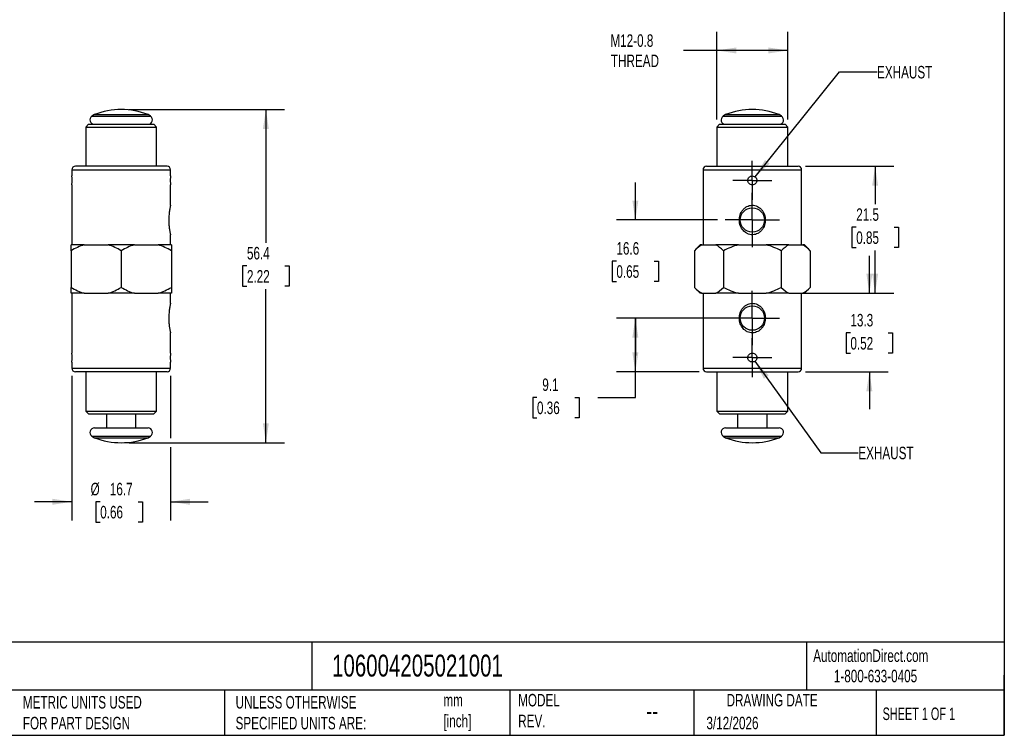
# Model space of a CAD drawing. Header units: millimetres. Extents: x 6 to 273, y 6 to 210.
# Tile 2 of 3: x 106 to 273, y 6 to 127. Entities that reach past the tile are written whole.
import ezdxf

# ---------------------------------------------------------------- set-up
doc = ezdxf.new("R2010")
doc.units = ezdxf.units.MM
doc.linetypes.add('SLD-Center', pattern=[19.05, 15.24, -1.27, 1.27, -1.27])
doc.linetypes.add('SLD-Solid', pattern=[0])
doc.layers.add('CENTER', color=40, linetype='SLD-Center')
doc.layers.add('DIMENSIONS', color=140, linetype='SLD-Solid', lineweight=25)
doc.layers.add('TEXT', color=140, linetype='SLD-Solid', lineweight=25)
doc.styles.add('SLDTEXTSTYLE0', font='TXT', dxfattribs={"width": 0.7})
doc.styles.add('SLDTEXTSTYLE1', font='TXT', dxfattribs={"width": 0.65})
doc.dimstyles.new('SLDDIMSTYLE0', dxfattribs={"dimtxt": 2.158008, "dimasz": 3.302, "dimexe": 0, "dimexo": 0.0625, "dimgap": 0.539502, "dimtad": 0, "dimtih": 1, "dimtoh": 1, "dimdec": 1, "dimrnd": 1e-09, "dimzin": 12, "dimdsep": 46, "dimtxsty": 'SLDTEXTSTYLE0', "dimsah": 1, "dimcen": 0.09, "dimadec": 0, "dimazin": 3, "dimtfac": 1, "dimtdec": 1, "dimtofl": 0, "dimtmove": 0, "dimatfit": 3, "dimfxl": 0, "dimfrac": 2, "dimtolj": 1, "dimtzin": 12, "dimarcsym": 0})
doc.dimstyles.new('SLDDIMSTYLE1', dxfattribs={"dimtxt": 2.158008, "dimasz": 3.302, "dimexe": 0, "dimexo": 0.0625, "dimgap": 0.539502, "dimtad": 0, "dimtih": 1, "dimtoh": 1, "dimdec": 1, "dimrnd": 1e-09, "dimzin": 12, "dimdsep": 46, "dimtxsty": 'SLDTEXTSTYLE0', "dimsah": 1, "dimcen": 0.09, "dimadec": 0, "dimazin": 3, "dimtfac": 1, "dimtdec": 1, "dimtmove": 0, "dimatfit": 0, "dimfxl": 0, "dimfrac": 2, "dimtolj": 1, "dimtzin": 12, "dimarcsym": 0})
doc.dimstyles.new('SLDDIMSTYLE2', dxfattribs={"dimtxt": 2.158008, "dimasz": 3.302, "dimexe": 0, "dimexo": 0.0625, "dimgap": 0.539502, "dimtad": 0, "dimtih": 1, "dimtoh": 1, "dimdec": 1, "dimrnd": 1e-09, "dimzin": 12, "dimdsep": 46, "dimtxsty": 'SLDTEXTSTYLE0', "dimsah": 1, "dimcen": 0, "dimadec": 0, "dimazin": 3, "dimtfac": 1, "dimtdec": 1, "dimtofl": 0, "dimtmove": 0, "dimatfit": 3, "dimfxl": 0, "dimfrac": 2, "dimtolj": 1, "dimtzin": 12, "dimarcsym": 0})

# ---------------------------------------------------------------- blocks, each defined once
blk = doc.blocks.new('_D')
at = {"layer": 'DIMENSIONS'}
for p, q in [((124.78, 112.28), (151.18, 112.28)), ((148.01, 112.28), (148.01, 89.72)), ((144.8, 85.8), (144.07, 85.8)), ((144.07, 85.8), (144.07, 82.37)), ((151.21, 85.8), (151.94, 85.8)), ((151.94, 85.8), (151.94, 82.37)), ((144.07, 82.37), (144.8, 82.37)), ((148.01, 55.88), (148.01, 81.89)), ((151.94, 82.37), (151.21, 82.37)), ((124.78, 55.88), (151.18, 55.88))]:
    blk.add_line(p, q, dxfattribs=at)
for points in [[(148.01, 112.28), (147.5, 108.98), (148.51, 108.98)], [(148.01, 55.88), (148.51, 59.18), (147.5, 59.18)]]:
    blk.add_solid(points, dxfattribs=at)
at = {"layer": 'DIMENSIONS', "char_height": 2.117, "attachment_point": 1, "style": 'SLDTEXTSTYLE0'}
for s, insert in [('56.4', (144.8, 89.02)), ('2.22', (144.8, 85.1))]:
    blk.add_mtext(s, dxfattribs=dict(at, insert=insert))
blk = doc.blocks.new('_D_1')
at = {"layer": 'DIMENSIONS'}
for p, q in [((115.16, 67.21), (115.16, 42.7)), ((131.86, 67.21), (131.86, 56.64)), ((131.86, 55.12), (131.86, 42.7)), ((115.16, 45.88), (108.81, 45.88)), ((119.95, 45.88), (119.23, 45.88)), ((119.23, 45.88), (119.23, 42.45)), ((126.36, 45.88), (127.09, 45.88)), ((127.09, 45.88), (127.09, 42.45)), ((131.86, 45.88), (138.21, 45.88)), ((119.23, 42.45), (119.95, 42.45)), ((127.09, 42.45), (126.36, 42.45))]:
    blk.add_line(p, q, dxfattribs=at)
for points in [[(115.16, 45.88), (111.85, 46.39), (111.85, 45.37)], [(131.86, 45.88), (135.16, 45.37), (135.16, 46.39)]]:
    blk.add_solid(points, dxfattribs=at)
at = {"layer": 'DIMENSIONS', "char_height": 2.117, "attachment_point": 1, "style": 'SLDTEXTSTYLE0'}
for s, insert in [('%%c', (118.32, 49.09)), ('16.7', (121.58, 49.09)), ('0.66', (119.95, 45.18))]:
    blk.add_mtext(s, dxfattribs=dict(at, insert=insert))
blk = doc.blocks.new('_D_2')
at = {"layer": 'DIMENSIONS'}
for p, q in [((229.11, 76.98), (207.39, 76.98)), ((210.57, 67.88), (210.57, 76.98)), ((221.36, 67.88), (207.39, 67.88)), ((210.57, 63.54), (210.57, 67.88)), ((193.91, 63.54), (193.19, 63.54)), ((193.19, 63.54), (193.19, 60.11)), ((200.33, 63.54), (201.05, 63.54)), ((201.05, 63.54), (201.05, 60.11)), ((204.22, 63.54), (210.57, 63.54)), ((193.19, 60.11), (193.91, 60.11)), ((201.05, 60.11), (200.33, 60.11))]:
    blk.add_line(p, q, dxfattribs=at)
for points in [[(210.57, 76.98), (210.06, 73.68), (211.08, 73.68)], [(210.57, 67.88), (211.08, 71.18), (210.06, 71.18)]]:
    blk.add_solid(points, dxfattribs=at)
at = {"layer": 'DIMENSIONS', "char_height": 2.117, "attachment_point": 1, "style": 'SLDTEXTSTYLE0'}
for s, insert in [('9.1', (194.81, 66.75)), ('0.36', (193.91, 62.84))]:
    blk.add_mtext(s, dxfattribs=dict(at, insert=insert))
blk = doc.blocks.new('_D_3')
at = {"layer": 'DIMENSIONS'}
for p, q in [((210.57, 93.58), (210.57, 99.93)), ((224.51, 93.58), (207.39, 93.58)), ((207.36, 86.61), (206.64, 86.61)), ((206.64, 86.61), (206.64, 83.18)), ((213.77, 86.61), (214.5, 86.61)), ((214.5, 86.61), (214.5, 83.18)), ((206.64, 83.18), (207.36, 83.18)), ((214.5, 83.18), (213.77, 83.18)), ((224.51, 76.98), (207.39, 76.98)), ((210.57, 76.98), (210.57, 70.63))]:
    blk.add_line(p, q, dxfattribs=at)
for points in [[(210.57, 93.58), (211.08, 96.88), (210.06, 96.88)], [(210.57, 76.98), (210.06, 73.68), (211.08, 73.68)]]:
    blk.add_solid(points, dxfattribs=at)
at = {"layer": 'DIMENSIONS', "char_height": 2.117, "attachment_point": 1, "style": 'SLDTEXTSTYLE0'}
for s, insert in [('16.6', (207.36, 89.83)), ('0.65', (207.36, 85.91))]:
    blk.add_mtext(s, dxfattribs=dict(at, insert=insert))
blk = doc.blocks.new('_D_4')
at = {"layer": 'DIMENSIONS'}
for p, q in [((250.2, 81.18), (250.2, 87.53)), ((237.85, 81.18), (253.37, 81.18)), ((246.99, 74.47), (246.27, 74.47)), ((246.27, 74.47), (246.27, 71.04)), ((253.4, 74.47), (254.13, 74.47)), ((254.13, 74.47), (254.13, 71.04)), ((246.27, 71.04), (246.99, 71.04)), ((254.13, 71.04), (253.4, 71.04)), ((239.4, 67.88), (253.37, 67.88)), ((250.2, 67.88), (250.2, 61.53))]:
    blk.add_line(p, q, dxfattribs=at)
for points in [[(250.2, 81.18), (250.71, 84.48), (249.69, 84.48)], [(250.2, 67.88), (249.69, 64.58), (250.71, 64.58)]]:
    blk.add_solid(points, dxfattribs=at)
at = {"layer": 'DIMENSIONS', "char_height": 2.117, "attachment_point": 1, "style": 'SLDTEXTSTYLE0'}
for s, insert in [('13.3', (246.99, 77.68)), ('0.52', (246.99, 73.77))]:
    blk.add_mtext(s, dxfattribs=dict(at, insert=insert))
blk = doc.blocks.new('_D_5')
at = {"layer": 'DIMENSIONS'}
for p, q in [((239.4, 102.68), (254.35, 102.68)), ((251.17, 102.68), (251.17, 96.26)), ((247.97, 92.35), (247.24, 92.35)), ((247.24, 92.35), (247.24, 88.92)), ((254.38, 92.35), (255.11, 92.35)), ((255.11, 92.35), (255.11, 88.92)), ((247.24, 88.92), (247.97, 88.92)), ((251.17, 81.18), (251.17, 88.44)), ((255.11, 88.92), (254.38, 88.92)), ((237.85, 81.18), (254.35, 81.18))]:
    blk.add_line(p, q, dxfattribs=at)
for points in [[(251.17, 102.68), (250.67, 99.38), (251.68, 99.38)], [(251.17, 81.18), (251.68, 84.48), (250.67, 84.48)]]:
    blk.add_solid(points, dxfattribs=at)
at = {"layer": 'DIMENSIONS', "char_height": 2.117, "attachment_point": 1, "style": 'SLDTEXTSTYLE0'}
for s, insert in [('21.5', (247.97, 95.56)), ('0.85', (247.97, 91.65))]:
    blk.add_mtext(s, dxfattribs=dict(at, insert=insert))
blk = doc.blocks.new('_D_6')
at = {"layer": 'DIMENSIONS'}
for p, q in [((230.85, 100.86), (245.15, 118.64)), ((245.15, 118.64), (251.5, 118.64))]:
    blk.add_line(p, q, dxfattribs=at)
blk.add_solid([(230.85, 100.86), (233.32, 103.12), (232.53, 103.76)], dxfattribs=at)
at = {"layer": 'DIMENSIONS', "insert": (251.5, 119.66), "char_height": 2.117, "attachment_point": 1, "style": 'SLDTEXTSTYLE0'}
blk.add_mtext('EXHAUST', dxfattribs=at)
blk = doc.blocks.new('_D_7')
at = {"layer": 'DIMENSIONS'}
for p, q in [((230.82, 69.67), (241.98, 54.19)), ((241.98, 54.19), (248.33, 54.19))]:
    blk.add_line(p, q, dxfattribs=at)
blk.add_solid([(230.82, 69.67), (232.34, 66.7), (233.16, 67.29)], dxfattribs=at)
at = {"layer": 'DIMENSIONS', "insert": (248.33, 55.2), "char_height": 2.117, "attachment_point": 1, "style": 'SLDTEXTSTYLE0'}
blk.add_mtext('EXHAUST', dxfattribs=at)
blk = doc.blocks.new('_D_8')
at = {"layer": 'DIMENSIONS'}
for p, q in [((224.38, 110.59), (224.38, 125.45)), ((236.38, 110.59), (236.38, 125.45)), ((224.38, 122.28), (218.7, 122.28)), ((236.38, 122.28), (224.38, 122.28))]:
    blk.add_line(p, q, dxfattribs=at)
for points in [[(224.38, 122.28), (227.68, 121.77), (227.68, 122.79)], [(236.38, 122.28), (233.08, 122.79), (233.08, 121.77)]]:
    blk.add_solid(points, dxfattribs=at)
at = {"layer": 'DIMENSIONS', "char_height": 2.117, "attachment_point": 1, "style": 'SLDTEXTSTYLE0'}
for s, insert in [('M12-0.8', (206.35, 125.01)), ('THREAD', (206.43, 121.58))]:
    blk.add_mtext(s, dxfattribs=dict(at, insert=insert))
blk = doc.blocks.new('SW_CENTERMARKSYMBOL_0')
at = {"layer": 'CENTER', "color": 0}
for p, q in [((0, 2.54), (0, 3.29)), ((0, 0), (0, 2.54)), ((-2.54, 0), (-3.29, 0)), ((0, 0), (-2.54, 0)), ((0, 0), (0, -2.54)), ((0, 0), (2.54, 0)), ((2.54, 0), (3.29, 0)), ((0, -2.54), (0, -3.29))]:
    blk.add_line(p, q, dxfattribs=at)
blk = doc.blocks.new('SW_CENTERMARKSYMBOL_1')
at = {"layer": 'CENTER', "color": 0}
for p, q in [((0, 2.54), (0, 3.29)), ((0, 0), (0, 2.54)), ((-2.54, 0), (-3.29, 0)), ((0, 0), (-2.54, 0)), ((0, 0), (0, -2.54)), ((0, 0), (2.54, 0)), ((2.54, 0), (3.29, 0)), ((0, -2.54), (0, -3.29))]:
    blk.add_line(p, q, dxfattribs=at)
blk = doc.blocks.new('SW_CENTERMARKSYMBOL_2')
at = {"layer": 'CENTER', "color": 0}
for p, q in [((0, 2.54), (0, 4.607)), ((0, 0), (0, 2.54)), ((-2.54, 0), (-4.607, 0)), ((0, 0), (-2.54, 0)), ((0, 0), (0, -2.54)), ((0, 0), (2.54, 0)), ((2.54, 0), (4.607, 0)), ((0, -2.54), (0, -4.607))]:
    blk.add_line(p, q, dxfattribs=at)
blk = doc.blocks.new('SW_CENTERMARKSYMBOL_3')
at = {"layer": 'CENTER', "color": 0}
for p, q in [((0, 2.54), (0, 4.607)), ((0, 0), (0, 2.54)), ((-2.54, 0), (-4.607, 0)), ((0, 0), (-2.54, 0)), ((0, 0), (0, -2.54)), ((0, 0), (2.54, 0)), ((2.54, 0), (4.607, 0)), ((0, -2.54), (0, -4.607))]:
    blk.add_line(p, q, dxfattribs=at)

msp = doc.modelspace()

# ---------------------------------------------------------------- linework, layer by layer
for p, q in [((118.97, 111.43), (118.55, 111.15)), ((118.55, 111.15), (128.46, 111.15)), ((118.97, 111.43), (128.05, 111.43)), ((128.46, 111.15), (128.05, 111.43)), ((225.84, 111.43), (225.42, 111.15)), ((225.42, 111.15), (230.38, 111.15)), ((225.84, 111.43), (230.38, 111.43)), ((230.38, 111.43), (234.92, 111.43)), ((230.38, 111.15), (235.34, 111.15)), ((235.34, 111.15), (234.92, 111.43)), ((117.97, 109.78), (117.51, 109.32)), ((117.51, 109.32), (117.51, 102.68)), ((117.51, 109.32), (129.51, 109.32)), ((117.97, 109.78), (129.05, 109.78)), ((129.51, 109.32), (129.05, 109.78)), ((129.51, 102.68), (129.51, 109.32)), ((224.84, 109.78), (224.38, 109.32)), ((224.38, 109.32), (224.38, 102.68)), ((224.38, 109.32), (230.38, 109.32)), ((224.84, 109.78), (230.38, 109.78)), ((230.38, 109.78), (235.92, 109.78)), ((230.38, 109.32), (236.38, 109.32)), ((236.38, 109.32), (235.92, 109.78)), ((236.38, 102.68), (236.38, 109.32)), ((115.16, 102.08), (115.16, 101.03)), ((115.16, 102.08), (131.86, 102.08)), ((131.26, 102.68), (115.76, 102.68)), ((131.86, 101.03), (131.86, 102.08)), ((222.03, 102.08), (222.03, 89.38)), ((222.03, 102.08), (230.38, 102.08)), ((222.63, 102.68), (230.38, 102.68)), ((230.38, 102.68), (238.13, 102.68)), ((230.38, 102.08), (238.73, 102.08)), ((238.73, 89.38), (238.73, 102.08)), ((115.16, 99.54), (115.16, 89.38)), ((131.86, 96.08), (131.86, 99.54)), ((131.86, 89.38), (131.86, 91.08)), ((117.23, 89.38), (115.01, 89.38)), ((115.01, 88.38), (115.01, 82.18)), ((117.23, 89.38), (121.28, 89.38)), ((125.73, 89.38), (121.28, 89.38)), ((123.51, 88.38), (123.51, 82.18)), ((125.73, 89.38), (129.78, 89.38)), ((132.01, 89.38), (129.78, 89.38)), ((132.01, 88.38), (132.01, 82.18)), ((221.57, 89.38), (220.57, 88.38)), ((220.57, 88.38), (220.57, 82.18)), ((221.85, 89.38), (221.57, 89.38)), ((221.85, 89.38), (224.19, 89.38)), ((228.05, 89.38), (224.19, 89.38)), ((225.47, 88.38), (225.47, 82.18)), ((228.05, 89.38), (232.72, 89.38)), ((236.58, 89.38), (232.72, 89.38)), ((235.29, 88.38), (235.29, 82.18)), ((236.58, 89.38), (238.91, 89.38)), ((239.2, 89.38), (238.91, 89.38)), ((240.2, 88.38), (239.2, 89.38)), ((240.2, 88.38), (240.2, 82.18)), ((220.57, 82.18), (221.57, 81.18)), ((239.2, 81.18), (240.2, 82.18)), ((117.23, 81.18), (115.01, 81.18)), ((115.16, 81.18), (115.16, 71.03)), ((117.23, 81.18), (121.28, 81.18)), ((125.73, 81.18), (121.28, 81.18)), ((125.73, 81.18), (129.78, 81.18)), ((132.01, 81.18), (129.78, 81.18)), ((131.86, 79.48), (131.86, 81.18)), ((221.85, 81.18), (221.57, 81.18)), ((221.85, 81.18), (224.19, 81.18)), ((222.03, 81.18), (222.03, 68.48)), ((228.05, 81.18), (224.19, 81.18)), ((228.05, 81.18), (232.72, 81.18)), ((236.58, 81.18), (232.72, 81.18)), ((236.58, 81.18), (238.91, 81.18)), ((238.73, 68.48), (238.73, 81.18)), ((239.2, 81.18), (238.91, 81.18)), ((131.86, 71.03), (131.86, 74.48)), ((115.16, 69.54), (115.16, 68.48)), ((115.16, 68.48), (131.86, 68.48)), ((131.86, 68.48), (131.86, 69.54)), ((222.03, 68.48), (230.38, 68.48)), ((230.38, 68.48), (238.73, 68.48)), ((131.26, 67.88), (115.76, 67.88)), ((117.51, 67.88), (117.51, 61.24)), ((129.51, 61.24), (129.51, 67.88)), ((222.63, 67.88), (230.38, 67.88)), ((224.38, 67.88), (224.38, 61.24)), ((230.38, 67.88), (238.13, 67.88)), ((236.38, 61.24), (236.38, 67.88)), ((117.51, 61.24), (117.97, 60.78)), ((117.51, 61.24), (129.51, 61.24)), ((117.97, 60.78), (129.05, 60.78)), ((121.01, 60.78), (121.01, 58.38)), ((126.01, 58.38), (126.01, 60.78)), ((129.05, 60.78), (129.51, 61.24)), ((224.38, 61.24), (224.84, 60.78)), ((224.38, 61.24), (230.38, 61.24)), ((224.84, 60.78), (230.38, 60.78)), ((227.88, 60.78), (227.88, 58.38)), ((230.38, 61.24), (236.38, 61.24)), ((230.38, 60.78), (235.92, 60.78)), ((232.88, 58.38), (232.88, 60.78)), ((235.92, 60.78), (236.38, 61.24)), ((118.97, 58.38), (128.05, 58.38)), ((225.84, 58.38), (230.38, 58.38)), ((230.38, 58.38), (234.92, 58.38)), ((118.55, 57.01), (118.97, 56.73)), ((118.55, 57.01), (128.46, 57.01)), ((118.97, 56.73), (128.05, 56.73)), ((128.05, 56.73), (128.46, 57.01)), ((225.42, 57.01), (225.84, 56.73)), ((225.42, 57.01), (230.38, 57.01)), ((225.84, 56.73), (230.38, 56.73)), ((230.38, 57.01), (235.34, 57.01)), ((230.38, 56.73), (234.92, 56.73)), ((234.92, 56.73), (235.34, 57.01))]:
    msp.add_line(p, q)
for centre in [(230.38, 93.58), (230.38, 76.98)]:
    msp.add_circle(centre, 2.07)
for centre, radius, start, end in [((123.51, 99.68), 12.6, 68.8803, 111.1197), ((230.38, 99.68), 12.6, 68.8803, 111.1197), ((118.97, 110.53), 0.75, 123.9051, 270), ((128.05, 110.53), 0.75, 270, 56.0949), ((225.84, 110.53), 0.75, 123.9051, 270), ((234.92, 110.53), 0.75, 270, 56.0949), ((115.76, 102.08), 0.6, 90, 180), ((131.26, 102.08), 0.6, 0, 90), ((222.63, 102.08), 0.6, 90, 180), ((238.13, 102.08), 0.6, 0, 90), ((115.76, 68.48), 0.6, 180, 270), ((131.26, 68.48), 0.6, 270, 0), ((222.63, 68.48), 0.6, 180, 270), ((238.13, 68.48), 0.6, 270, 0), ((118.97, 57.63), 0.75, 90, 236.0949), ((128.05, 57.63), 0.75, 303.9051, 90), ((225.84, 57.63), 0.75, 90, 236.0949), ((234.92, 57.63), 0.75, 303.9051, 90), ((123.51, 68.48), 12.6, 248.8803, 291.1197), ((230.38, 68.48), 12.6, 248.8803, 291.1197)]:
    msp.add_arc(centre, radius, start, end)
for points, knots in [([(115.16, 99.54), (115.16, 99.54), (115.16, 99.53), (115.16, 99.59), (115.17, 99.74), (115.18, 99.95), (115.19, 100.19), (115.19, 100.45), (115.18, 100.69), (115.17, 100.88), (115.16, 101), (115.16, 101.02), (115.16, 101.03)], [0, 0, 0, 0, 0.034893, 0.142352, 0.249801, 0.356871, 0.463783, 0.571005, 0.678521, 0.785857, 0.892923, 1, 1, 1, 1]), ([(131.86, 101.03), (131.86, 101.03), (131.85, 101.02), (131.85, 100.93), (131.84, 100.76), (131.82, 100.53), (131.82, 100.28), (131.82, 100.03), (131.83, 99.8), (131.85, 99.64), (131.85, 99.54), (131.85, 99.54), (131.85, 99.54)], [0, 0, 0, 0, 0.069921, 0.177449, 0.284803, 0.391782, 0.498768, 0.606133, 0.713658, 0.820875, 0.927799, 1, 1, 1, 1]), ([(230.38, 101.03), (230.18, 101.03), (229.99, 100.95), (229.78, 100.74), (229.73, 100.66), (229.65, 100.48), (229.63, 100.38), (229.63, 100.18), (229.65, 100.08), (229.73, 99.9), (229.78, 99.82), (229.99, 99.61), (230.19, 99.53), (230.48, 99.53), (230.58, 99.55), (230.76, 99.62), (230.84, 99.68), (230.98, 99.82), (231.04, 99.9), (231.11, 100.08), (231.13, 100.18), (231.13, 100.48), (231.05, 100.67), (230.84, 100.88), (230.76, 100.93), (230.58, 101.01), (230.48, 101.03), (230.38, 101.03)], [0, 0, 0, 0, 0.125, 0.125, 0.1875, 0.1875, 0.25, 0.25, 0.3125, 0.3125, 0.375, 0.375, 0.5, 0.5, 0.5625, 0.5625, 0.625, 0.625, 0.6875, 0.6875, 0.75, 0.75, 0.875, 0.875, 0.9375, 0.9375, 1, 1, 1, 1]), ([(131.85, 96.08), (131.86, 96.08), (131.86, 96.09), (131.85, 96.04), (131.82, 95.93), (131.78, 95.72), (131.72, 95.44), (131.67, 95.1), (131.62, 94.7), (131.58, 94.27), (131.56, 93.82), (131.56, 93.37), (131.58, 92.93), (131.61, 92.54), (131.65, 92.17), (131.7, 91.87), (131.74, 91.61), (131.79, 91.4), (131.82, 91.23), (131.84, 91.16), (131.85, 91.12)], [0, 0, 0, 0, 0.008257, 0.058436, 0.114973, 0.173849, 0.236415, 0.301288, 0.365473, 0.431636, 0.495473, 0.56114, 0.622128, 0.684715, 0.739728, 0.796005, 0.844201, 0.893432, 0.945831, 1, 1, 1, 1]), ([(229.97, 91.12), (230.12, 91.09), (230.28, 91.08), (230.59, 91.08), (230.74, 91.11), (231.04, 91.19), (231.18, 91.25), (231.45, 91.39), (231.58, 91.48), (231.81, 91.68), (231.92, 91.79), (232.11, 92.03), (232.2, 92.16), (232.34, 92.43), (232.4, 92.57), (232.5, 92.86), (232.53, 93.01), (232.6, 93.47), (232.6, 93.78), (232.48, 94.39), (232.38, 94.69), (232.14, 95.09), (232.05, 95.21), (231.85, 95.44), (231.74, 95.55), (231.38, 95.83), (231.09, 95.97), (230.64, 96.07), (230.48, 96.08), (230.17, 96.07), (230.02, 96.05), (229.72, 95.97), (229.58, 95.91), (229.31, 95.77), (229.18, 95.68), (228.95, 95.48), (228.84, 95.37), (228.65, 95.13), (228.57, 95), (228.42, 94.73), (228.36, 94.59), (228.27, 94.3), (228.23, 94.15), (228.19, 93.84), (228.18, 93.69), (228.18, 93.38), (228.2, 93.22), (228.25, 92.92), (228.29, 92.77), (228.4, 92.48), (228.46, 92.34), (228.7, 91.94), (228.9, 91.71), (229.26, 91.42), (229.39, 91.34), (229.67, 91.21), (229.82, 91.16), (229.97, 91.12)], [0, 0, 0, 0, 0.03125, 0.03125, 0.0625, 0.0625, 0.09375, 0.09375, 0.125, 0.125, 0.15625, 0.15625, 0.1875, 0.1875, 0.21875, 0.21875, 0.25, 0.25, 0.3125, 0.3125, 0.375, 0.375, 0.40625, 0.40625, 0.4375, 0.4375, 0.5, 0.5, 0.53125, 0.53125, 0.5625, 0.5625, 0.59375, 0.59375, 0.625, 0.625, 0.65625, 0.65625, 0.6875, 0.6875, 0.71875, 0.71875, 0.75, 0.75, 0.78125, 0.78125, 0.8125, 0.8125, 0.84375, 0.84375, 0.875, 0.875, 0.9375, 0.9375, 0.96875, 0.96875, 1, 1, 1, 1]), ([(131.85, 91.12), (131.85, 91.1), (131.86, 91.07), (131.86, 91.08), (131.86, 91.08)], [0, 0, 0, 0, 0.916599, 1, 1, 1, 1]), ([(131.85, 79.48), (131.86, 79.48), (131.86, 79.49), (131.85, 79.44), (131.82, 79.33), (131.78, 79.12), (131.72, 78.84), (131.67, 78.5), (131.62, 78.1), (131.58, 77.67), (131.56, 77.22), (131.56, 76.77), (131.58, 76.33), (131.61, 75.94), (131.65, 75.57), (131.7, 75.27), (131.74, 75.01), (131.79, 74.8), (131.82, 74.63), (131.84, 74.56), (131.85, 74.52)], [0, 0, 0, 0, 0.008257, 0.058436, 0.114973, 0.173849, 0.236415, 0.301288, 0.365473, 0.431636, 0.495473, 0.56114, 0.622128, 0.684715, 0.739728, 0.796005, 0.844201, 0.893432, 0.945831, 1, 1, 1, 1]), ([(229.97, 74.52), (230.12, 74.49), (230.28, 74.48), (230.59, 74.48), (230.74, 74.51), (231.04, 74.59), (231.18, 74.65), (231.45, 74.79), (231.58, 74.88), (231.81, 75.08), (231.92, 75.19), (232.11, 75.43), (232.2, 75.56), (232.34, 75.83), (232.4, 75.97), (232.5, 76.26), (232.53, 76.41), (232.6, 76.87), (232.6, 77.18), (232.48, 77.79), (232.38, 78.09), (232.14, 78.49), (232.05, 78.61), (231.85, 78.84), (231.74, 78.95), (231.38, 79.23), (231.09, 79.37), (230.64, 79.47), (230.48, 79.48), (230.17, 79.47), (230.02, 79.45), (229.72, 79.37), (229.58, 79.31), (229.31, 79.17), (229.18, 79.08), (228.95, 78.88), (228.84, 78.77), (228.65, 78.53), (228.57, 78.4), (228.42, 78.13), (228.36, 77.99), (228.27, 77.7), (228.23, 77.55), (228.19, 77.24), (228.18, 77.09), (228.18, 76.78), (228.2, 76.62), (228.25, 76.32), (228.29, 76.17), (228.4, 75.88), (228.46, 75.74), (228.7, 75.34), (228.9, 75.11), (229.26, 74.82), (229.39, 74.74), (229.67, 74.61), (229.82, 74.56), (229.97, 74.52)], [0, 0, 0, 0, 0.03125, 0.03125, 0.0625, 0.0625, 0.09375, 0.09375, 0.125, 0.125, 0.15625, 0.15625, 0.1875, 0.1875, 0.21875, 0.21875, 0.25, 0.25, 0.3125, 0.3125, 0.375, 0.375, 0.40625, 0.40625, 0.4375, 0.4375, 0.5, 0.5, 0.53125, 0.53125, 0.5625, 0.5625, 0.59375, 0.59375, 0.625, 0.625, 0.65625, 0.65625, 0.6875, 0.6875, 0.71875, 0.71875, 0.75, 0.75, 0.78125, 0.78125, 0.8125, 0.8125, 0.84375, 0.84375, 0.875, 0.875, 0.9375, 0.9375, 0.96875, 0.96875, 1, 1, 1, 1]), ([(131.85, 74.52), (131.85, 74.5), (131.86, 74.47), (131.86, 74.48), (131.86, 74.48)], [0, 0, 0, 0, 0.9165992, 1, 1, 1, 1]), ([(115.16, 69.54), (115.16, 69.54), (115.16, 69.53), (115.16, 69.59), (115.17, 69.74), (115.18, 69.95), (115.19, 70.19), (115.19, 70.45), (115.18, 70.69), (115.17, 70.88), (115.16, 71), (115.16, 71.02), (115.16, 71.03)], [0, 0, 0, 0, 0.034893, 0.142352, 0.249801, 0.356871, 0.463783, 0.571005, 0.678521, 0.785857, 0.892923, 1, 1, 1, 1]), ([(131.86, 71.03), (131.86, 71.03), (131.85, 71.02), (131.85, 70.93), (131.84, 70.76), (131.82, 70.53), (131.82, 70.28), (131.82, 70.03), (131.83, 69.8), (131.85, 69.64), (131.85, 69.54), (131.85, 69.54), (131.85, 69.54)], [0, 0, 0, 0, 0.069921, 0.177449, 0.284803, 0.391782, 0.498768, 0.606133, 0.713658, 0.820875, 0.927799, 1, 1, 1, 1]), ([(230.38, 71.03), (230.18, 71.03), (229.99, 70.95), (229.78, 70.74), (229.73, 70.66), (229.65, 70.48), (229.63, 70.38), (229.63, 70.18), (229.65, 70.08), (229.73, 69.9), (229.78, 69.82), (229.99, 69.61), (230.19, 69.53), (230.48, 69.53), (230.58, 69.55), (230.76, 69.62), (230.84, 69.68), (230.98, 69.82), (231.04, 69.9), (231.11, 70.08), (231.13, 70.18), (231.13, 70.48), (231.05, 70.67), (230.84, 70.88), (230.76, 70.93), (230.58, 71.01), (230.48, 71.03), (230.38, 71.03)], [0, 0, 0, 0, 0.125, 0.125, 0.1875, 0.1875, 0.25, 0.25, 0.3125, 0.3125, 0.375, 0.375, 0.5, 0.5, 0.5625, 0.5625, 0.625, 0.625, 0.6875, 0.6875, 0.75, 0.75, 0.875, 0.875, 0.9375, 0.9375, 1, 1, 1, 1])]:
    msp.add_open_spline(points, degree=3, knots=knots)
for points in [[(117.23, 89.38), (116.46, 89.14), (115.72, 88.79), (115.01, 88.38)], [(115.01, 88.38), (115.01, 88.79), (115.01, 89.14), (115.01, 89.38)], [(123.51, 88.38), (122.79, 88.79), (122.05, 89.14), (121.28, 89.38)], [(125.73, 89.38), (124.96, 89.14), (124.22, 88.79), (123.51, 88.38)], [(132.01, 88.38), (131.29, 88.79), (130.55, 89.14), (129.78, 89.38)], [(132.01, 89.38), (132.01, 89.14), (132.01, 88.79), (132.01, 88.38)], [(221.85, 89.38), (221.41, 89.14), (220.98, 88.79), (220.57, 88.38)], [(225.47, 88.38), (225.06, 88.79), (224.64, 89.14), (224.19, 89.38)], [(228.05, 89.38), (227.15, 89.14), (226.3, 88.79), (225.47, 88.38)], [(235.29, 88.38), (234.46, 88.79), (233.61, 89.14), (232.72, 89.38)], [(236.58, 89.38), (236.13, 89.14), (235.7, 88.79), (235.29, 88.38)], [(240.2, 88.38), (239.78, 88.79), (239.36, 89.14), (238.91, 89.38)], [(115.01, 82.18), (115.72, 81.77), (116.46, 81.42), (117.23, 81.18)], [(115.01, 81.18), (115.01, 81.42), (115.01, 81.77), (115.01, 82.18)], [(121.28, 81.18), (122.05, 81.42), (122.79, 81.77), (123.51, 82.18)], [(123.51, 82.18), (124.22, 81.77), (124.96, 81.42), (125.73, 81.18)], [(129.78, 81.18), (130.55, 81.42), (131.29, 81.77), (132.01, 82.18)], [(132.01, 82.18), (132.01, 81.77), (132.01, 81.42), (132.01, 81.18)], [(220.57, 82.18), (220.98, 81.77), (221.41, 81.42), (221.85, 81.18)], [(224.19, 81.18), (224.64, 81.42), (225.06, 81.77), (225.47, 82.18)], [(225.47, 82.18), (226.3, 81.77), (227.15, 81.42), (228.05, 81.18)], [(232.72, 81.18), (233.61, 81.42), (234.46, 81.77), (235.29, 82.18)], [(235.29, 82.18), (235.7, 81.77), (236.13, 81.42), (236.58, 81.18)], [(238.91, 81.18), (239.36, 81.42), (239.78, 81.77), (240.2, 82.18)]]:
    msp.add_open_spline(points, degree=3)
at = {"layer": 'TEXT'}
for p, q in [((273.05, 209.55), (273.05, 6.35)), ((273.05, 22.13), (6.35, 22.13)), ((155.76, 22.13), (155.76, 13.97)), ((239.58, 22.13), (239.58, 13.97)), ((273.05, 6.35), (273.05, 16.51)), ((273.05, 13.97), (6.35, 13.97)), ((141, 13.97), (141, 6.35)), ((189.3, 13.97), (189.3, 6.35)), ((220.47, 13.97), (220.47, 6.35)), ((251.35, 13.97), (251.35, 6.35)), ((6.35, 6.35), (273.05, 6.35))]:
    msp.add_line(p, q, dxfattribs=at)

# ---------------------------------------------------------------- block references
at = {"layer": 'CENTER'}
for name, p in [('SW_CENTERMARKSYMBOL_1', (230.38, 100.28)), ('SW_CENTERMARKSYMBOL_2', (230.38, 93.58)), ('SW_CENTERMARKSYMBOL_3', (230.38, 76.98)), ('SW_CENTERMARKSYMBOL_0', (230.38, 70.28))]:
    msp.add_blockref(name, p, dxfattribs=at)

# ---------------------------------------------------------------- texts
at = {"layer": 'TEXT'}
for s, insert, char_height, attachment_point, style in [('106004205021001', (159.21, 20), 3.7042, 1, 'SLDTEXTSTYLE0'), ('AutomationDirect.com', (240.69, 20.88), 2.1167, 1, 'SLDTEXTSTYLE0'), ('1-800-633-0405', (244.19, 17.44), 2.1167, 1, 'SLDTEXTSTYLE0'), ('MODEL ^JREV.', (190.73, 13.36), 2.1167, 1, 'SLDTEXTSTYLE0'), ('DRAWING DATE', (233.73, 13.36), 2.1167, 2, 'SLDTEXTSTYLE0'), ('METRIC UNITS USED ^JFOR PART DESIGN', (106.85, 13), 2.1167, 1, 'SLDTEXTSTYLE0'), ('UNLESS OTHERWISE ^JSPECIFIED UNITS ARE:', (142.87, 13), 2.1167, 1, 'SLDTEXTSTYLE0'), ('mm^J[inch]', (178.06, 13.36), 2.117, 1, 'SLDTEXTSTYLE0'), ('--', (212.43, 12.08), 3.175, 1, 'SLDTEXTSTYLE0'), ('SHEET 1 OF 1', (252.44, 11.05), 2.1167, 1, 'SLDTEXTSTYLE1'), ('3/12/2026', (222.61, 9.49), 2.117, 1, 'SLDTEXTSTYLE0')]:
    msp.add_mtext(s, dxfattribs=dict(at, insert=insert, char_height=char_height, attachment_point=attachment_point, style=style))

# ---------------------------------------------------------------- dimensions: what is measured, and where the dimension line sits
at = {"layer": 'DIMENSIONS'}
for base, p1, p2, text, dimstyle, picture, middle in [((224.38, 122.28), (236.38, 109.32), (224.38, 109.32), 'M12-0.8\\PTHREAD', 'SLDDIMSTYLE0', '_D_8', (212.29, 122.28)), ((115.16, 45.88), (131.86, 68.48), (115.16, 68.48), '%%c<>', 'SLDDIMSTYLE1', '_D_1', (123.16, 45.88))]:
    dim = msp.add_linear_dim(base=base, p1=p1, p2=p2, text=text, dimstyle=dimstyle, dxfattribs=at)
    dim.commit()
    dim.dimension.update_dxf_attribs({"geometry": picture, "text_midpoint": middle, "dimtype": 160})
for p1, p2, picture, middle in [((229.91, 99.7), (230.85, 100.86), '_D_6', (258.25, 118.64)), ((229.94, 70.89), (230.82, 69.67), '_D_7', (255.08, 54.19))]:
    dim = msp.add_diameter_dim_2p(p1=p1, p2=p2, text='EXHAUST', dimstyle='SLDDIMSTYLE2', override={"dimpost": '<>'}, dxfattribs=at)
    dim.commit()
    dim.dimension.update_dxf_attribs({"geometry": picture, "text_midpoint": middle, "dimtype": 163})
for base, p1, p2, dimstyle, picture, middle in [((148.01, 55.88), (123.51, 112.28), (123.51, 55.88), 'SLDDIMSTYLE0', '_D', (148.01, 85.8)), ((251.17, 102.68), (236.58, 81.18), (238.13, 102.68), 'SLDDIMSTYLE0', '_D_5', (251.17, 92.35)), ((210.57, 76.98), (225.78, 93.58), (225.78, 76.98), 'SLDDIMSTYLE1', '_D_3', (210.57, 86.61)), ((250.2, 81.18), (238.13, 67.88), (236.58, 81.18), 'SLDDIMSTYLE1', '_D_4', (250.2, 74.47)), ((210.57, 76.98), (222.63, 67.88), (230.38, 76.98), 'SLDDIMSTYLE0', '_D_2', (210.57, 63.54))]:
    dim = msp.add_linear_dim(base=base, p1=p1, p2=p2, angle=90, dimstyle=dimstyle, dxfattribs=at)
    dim.commit()
    dim.dimension.update_dxf_attribs({"geometry": picture, "text_midpoint": middle, "dimtype": 160})

doc.saveas('drawing.dxf')
